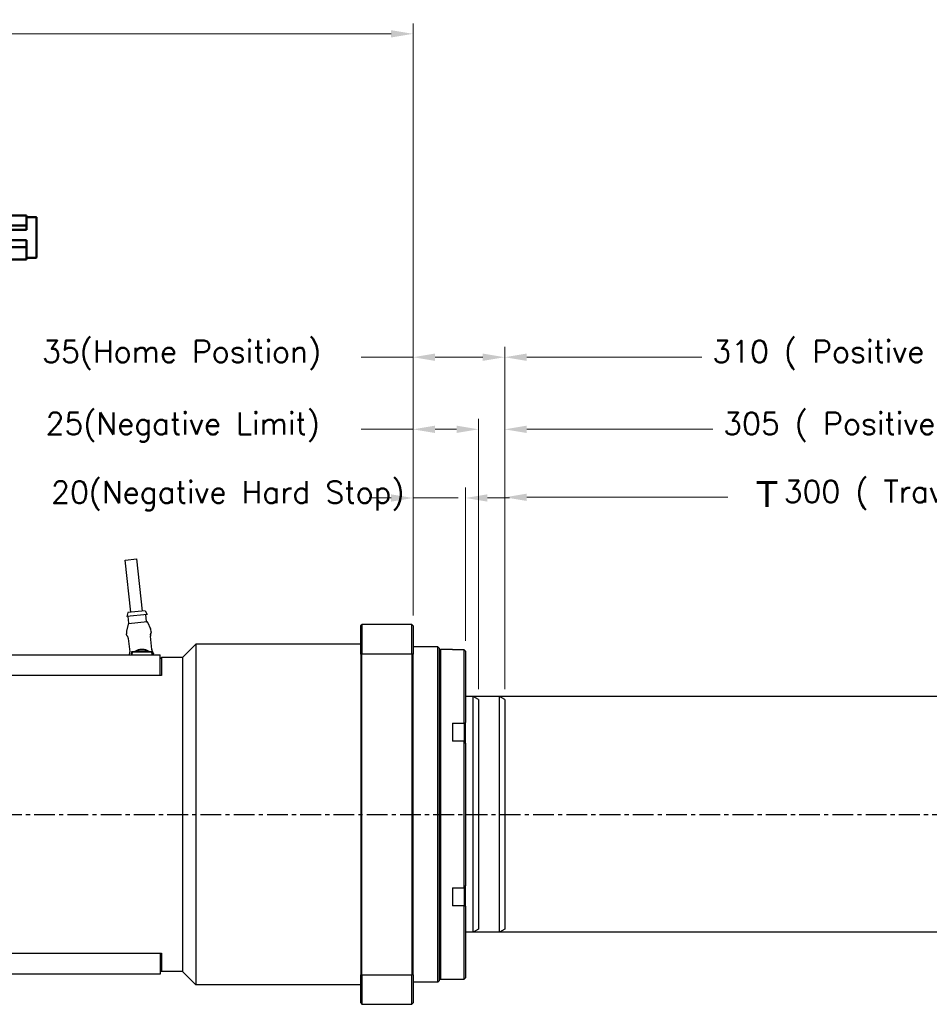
# Model space of a CAD drawing. Extents: x 18241 to 19925, y 5388 to 6587.
# Tile 4 of 23: x 18900 to 19247, y 5783 to 6159. Entities that reach past the tile are written whole.
import ezdxf

# ---------------------------------------------------------------- set-up
doc = ezdxf.new("R2010")
doc.units = 0
doc.header["$LTSCALE"] = 25.4
doc.linetypes.add('CENTER', pattern=[2, 1.25, -0.25, 0.25, -0.25])
doc.layers.get('0').update_dxf_attribs({"linetype": 'CONTINUOUS'})
doc.layers.get('Defpoints').update_dxf_attribs({"linetype": 'CONTINUOUS'})
for name, color, linetype, lineweight in [('AM_0', 7, 'CONTINUOUS', 50), ('ATA-DIM', 252, 'CONTINUOUS', 25), ('ATA-SECTION', 3, 'CONTINUOUS', 35)]:
    doc.layers.add(name, color=color, linetype=linetype, lineweight=lineweight)
doc.layers.add('ATA-CENTER', color=133, linetype='CENTER')
doc.styles.get("Standard").update_dxf_attribs({"font": 'simplex.shx'})
doc.styles.add('주 문자 (ISO)', font='arial.ttf')
doc.dimstyles.new('ata_A1', dxfattribs={"dimtxt": 4.2, "dimasz": 4.2, "dimexe": 2, "dimexo": 2, "dimgap": 2, "dimtad": 0, "dimtih": 1, "dimtoh": 1, "dimdec": 6, "dimdsep": 46, "dimtxsty": 'Standard', "dimcen": 0, "dimclrd": 252, "dimclre": 252, "dimclrt": 4, "dimadec": 6, "dimazin": 2, "dimtfac": 1, "dimtdec": 6, "dimtofl": 0, "dimtmove": 0, "dimatfit": 3, "dimfxl": 0, "dimtolj": 1, "dimtzin": 0, "dimlwd": 0, "dimlwe": 0, "dimarcsym": 0})

# ---------------------------------------------------------------- blocks, each defined once
blk = doc.blocks.new('*D9794')
at = {"layer": 'ATA-DIM', "color": 252, "lineweight": 0}
for p, q in [((19084.71, 5902.95), (19084.71, 5980.22)), ((19384.71, 5902.95), (19384.71, 5980.22)), ((19093.11, 5976.22), (19169.97, 5976.22)), ((19376.31, 5976.22), (19323.46, 5976.22))]:
    blk.add_line(p, q, dxfattribs=at)
at = {"layer": 'ATA-DIM', "color": 252}
for points in [[(19093.11, 5977.62), (19093.11, 5974.82), (19084.71, 5976.22)], [(19376.31, 5974.82), (19376.31, 5977.62), (19384.71, 5976.22)]]:
    blk.add_solid(points, dxfattribs=at)
at = {"layer": 'Defpoints', "color": 0}
for p in [(19384.71, 5976.22), (19084.71, 5898.95), (19384.71, 5898.95)]:
    blk.add_point(p, dxfattribs=at)
at = {"layer": 'ATA-DIM', "color": 4, "insert": (19173.97, 5982.61), "char_height": 8.4, "attachment_point": 1}
blk.add_mtext('\\A1;   300 ( Travel End )', dxfattribs=at)
blk = doc.blocks.new('*D9793')
at = {"layer": 'ATA-DIM', "color": 252, "lineweight": 0}
for p, q in [((19084.71, 5902.95), (19084.71, 6006.18)), ((19389.71, 5902.95), (19389.71, 6006.18)), ((19093.11, 6002.18), (19164.15, 6002.18)), ((19381.31, 6002.18), (19314.28, 6002.18))]:
    blk.add_line(p, q, dxfattribs=at)
at = {"layer": 'ATA-DIM', "color": 252}
for points in [[(19093.11, 6003.58), (19093.11, 6000.78), (19084.71, 6002.18)], [(19381.31, 6000.78), (19381.31, 6003.58), (19389.71, 6002.18)]]:
    blk.add_solid(points, dxfattribs=at)
at = {"layer": 'Defpoints', "color": 0}
for p in [(19389.71, 6002.18), (19084.71, 5898.95), (19389.71, 5898.95)]:
    blk.add_point(p, dxfattribs=at)
at = {"layer": 'ATA-DIM', "color": 4, "insert": (19168.15, 6008.56), "char_height": 8.4, "attachment_point": 1}
blk.add_mtext('\\A1;305 ( Positive Limit )', dxfattribs=at)
blk = doc.blocks.new('1_AGC047N0000150A000_EC_0_in_MSMF504L1H9M_0')
at = {"layer": 'AM_0'}
for p, q in [((-273.25, 79.14), (-242.73, 80.94)), ((-263.25, 80.1), (-273.25, 79.49)), ((-273.25, 79.5), (-273.25, 58.6)), ((-263.25, 80.1), (-242.5, 81.35)), ((-242.5, 81.35), (-242.5, 57.1)), ((-289.25, 76.42), (-289.25, 61.28)), ((-285.35, 76.62), (-289.05, 76.62)), ((-285.35, 77.25), (-285.35, 71.72)), ((-279.25, 77.25), (-285.35, 77.25)), ((-278.65, 77.85), (-279.25, 77.85)), ((-279.25, 77.85), (-279.25, 59.85)), ((-278.65, 76.9), (-279.25, 76.9)), ((-278.65, 77.85), (-278.65, 59.85)), ((-277.15, 76.95), (-278.65, 76.95)), ((-274.75, 77.85), (-277.15, 77.85)), ((-277.15, 77.85), (-277.15, 59.85)), ((-274.75, 76.9), (-277.15, 76.9)), ((-274.75, 77.85), (-274.75, 61.52)), ((-273.25, 76.85), (-274.75, 76.85)), ((-273.25, 77.6), (-244.32, 77.6)), ((-273.25, 76.8), (-245.04, 76.8)), ((-245.08, 76.77), (-247.28, 74.57)), ((-245.08, 76.77), (-245.04, 76.8)), ((-245.08, 76.77), (-245.08, 57.1)), ((-285.35, 73.38), (-279.25, 73.38)), ((-285.35, 71.72), (-279.25, 71.72)), ((-273.25, 74.57), (-247.28, 74.57)), ((-273.25, 73.68), (-248.17, 73.68)), ((-248.17, 73.68), (-263.25, 58.6)), ((-285.35, 67.77), (-285.35, 60.45)), ((-285.35, 67.77), (-279.25, 67.77)), ((-285.35, 65.08), (-279.25, 65.08)), ((-289.05, 61.08), (-285.35, 61.08)), ((-285.35, 60.45), (-279.25, 60.45)), ((-278.65, 61.52), (-279.25, 61.52)), ((-278.65, 61.2), (-279.25, 61.2)), ((-278.65, 60.75), (-277.15, 60.75)), ((-274.75, 61.52), (-277.15, 61.52)), ((-274.75, 60.96), (-277.15, 60.96)), ((-274.75, 60.96), (-274.75, 59.85)), ((-274.75, 60.85), (-273.25, 60.85)), ((-278.65, 59.93), (-279.25, 59.93)), ((-279.25, 59.85), (-278.65, 59.85)), ((-274.75, 59.93), (-277.15, 59.93)), ((-277.15, 59.85), (-274.75, 59.85)), ((-273.25, 58.6), (-263.25, 58.6)), ((-263.8, 56.99), (-263.8, 45)), ((-263.65, 57), (-242.35, 57)), ((-263.25, 58.6), (-263.25, 57.1)), ((-263.25, 57.1), (-242.5, 57.1)), ((-262.6, 56.57), (-263.19, 56.05)), ((-262.85, 57.1), (-262.85, 57)), ((-259.02, 56.05), (-259.27, 56.57)), ((-256.86, 56.57), (-258.1, 55.89)), ((-246.73, 56.57), (-246.98, 56.05)), ((-242.81, 56.05), (-243.4, 56.57)), ((-243.15, 57), (-243.15, 57.1)), ((-242.2, 56.57), (-242.2, 45)), ((-262.94, 49), (-262.94, 53.8)), ((-262.94, 53.8), (-259.12, 53.8)), ((-259.12, 53.8), (-259.12, 47.5)), ((-246.88, 47.5), (-246.88, 53.8)), ((-246.88, 53.8), (-243.06, 53.8)), ((-243.06, 53.8), (-243.06, 49)), ((-263.8, 47.5), (-258.1, 47.5)), ((-263.58, 48.28), (-263.65, 47.5)), ((-259.15, 47.5), (-259.22, 48.28)), ((-247.9, 47.5), (-242.2, 47.5)), ((-246.78, 48.28), (-246.85, 47.5)), ((-242.35, 47.5), (-242.42, 48.28))]:
    blk.add_line(p, q, dxfattribs=at)
for points in [[(-244.32, 77.6), (-244.03, 77.97), (-243.76, 78.35), (-243.5, 78.76), (-243.26, 79.2)], [(-242.73, 80.94), (-242.81, 80.48), (-242.92, 80.04), (-243.07, 79.61), (-243.26, 79.2)], [(-242.73, 80.94), (-242.7, 81.08), (-242.65, 81.19), (-242.6, 81.26), (-242.58, 81.27)], [(-242.5, 81.31), (-242.51, 81.3), (-242.52, 81.29), (-242.55, 81.28), (-242.58, 81.27)], [(-245.04, 76.8), (-244.93, 76.86), (-244.83, 76.94), (-244.72, 77.02), (-244.63, 77.11), (-244.54, 77.21), (-244.47, 77.32), (-244.4, 77.43), (-244.34, 77.56), (-244.32, 77.6)], [(-247.28, 74.57), (-247.49, 74.18), (-247.9, 73.82), (-248.17, 73.68)], [(-262.6, 56.57), (-262.19, 56.82), (-261.38, 56.99), (-261.12, 57)], [(-259.89, 57), (-259.54, 56.9), (-259.32, 56.67), (-259.27, 56.57)], [(-256.86, 56.57), (-256, 56.83), (-254.5, 56.98), (-253, 56.99), (-251, 56.94), (-250.26, 56.87), (-249.53, 56.72), (-249.14, 56.57)], [(-247.9, 55.89), (-248.1, 56.02), (-249.14, 56.57)], [(-246.73, 56.57), (-246.56, 56.82), (-246.22, 56.99), (-246.11, 57)], [(-244.88, 57), (-244.05, 56.9), (-243.52, 56.67), (-243.4, 56.57)], [(-242.2, 56.57), (-242.2, 56.83), (-242.2, 56.98), (-242.2, 56.99), (-242.2, 56.99)], [(-263.19, 56.05), (-263.41, 55.87), (-263.58, 55.77), (-263.69, 55.75), (-263.76, 55.78), (-263.8, 55.85), (-263.8, 55.89)], [(-258.1, 55.89), (-258.31, 55.79), (-258.54, 55.75), (-258.72, 55.77), (-258.86, 55.84), (-259.01, 56.02), (-259.02, 56.05)], [(-246.98, 56.05), (-247.11, 55.87), (-247.27, 55.77), (-247.44, 55.75), (-247.64, 55.78), (-247.83, 55.85), (-247.9, 55.89)], [(-242.2, 55.89), (-242.22, 55.79), (-242.3, 55.75), (-242.42, 55.77), (-242.55, 55.84), (-242.78, 56.02), (-242.81, 56.05)]]:
    blk.add_lwpolyline(points, dxfattribs=at)
for centre, radius, start, end in [((-289.05, 76.42), 0.2, 90, 180), ((-289.05, 61.28), 0.2, 180, 270), ((-263.65, 56), 1, 90, 98.6538), ((-242.35, 56), 1, 81.3332, 90), ((-262.78, 48.21), 0.8, 105.4427, 175), ((-261.4, 43.2), 6, 74.5573, 105.4427), ((-260.02, 48.21), 0.8, 5, 74.5573), ((-245.98, 48.21), 0.8, 105.4427, 175), ((-244.6, 43.2), 6, 74.5573, 105.4427), ((-243.22, 48.21), 0.8, 5, 74.5573)]:
    blk.add_arc(centre, radius, start, end, dxfattribs=at)
blk = doc.blocks.new('*D9783')
at = {"layer": 'ATA-DIM', "color": 252, "lineweight": 0}
for p, q in [((19049.71, 5931.11), (19049.71, 5979.96)), ((19069.71, 5921.45), (19069.71, 5979.96)), ((19041.31, 5975.96), (19032.91, 5975.96)), ((19049.71, 5975.96), (19066.89, 5975.96)), ((19078.11, 5975.96), (19086.51, 5975.96))]:
    blk.add_line(p, q, dxfattribs=at)
at = {"layer": 'ATA-DIM', "color": 252}
for points in [[(19041.31, 5974.56), (19041.31, 5977.36), (19049.71, 5975.96)], [(19078.11, 5977.36), (19078.11, 5974.56), (19069.71, 5975.96)]]:
    blk.add_solid(points, dxfattribs=at)
at = {"layer": 'Defpoints', "color": 0}
for p in [(19069.71, 5975.96), (19049.71, 5927.11), (19069.71, 5917.45)]:
    blk.add_point(p, dxfattribs=at)
at = {"layer": 'ATA-DIM', "color": 4, "insert": (18911.52, 5982.34), "char_height": 8.4, "attachment_point": 1}
blk.add_mtext('\\A1;20(Negative Hard Stop)', dxfattribs=at)
blk = doc.blocks.new('*D9782')
at = {"layer": 'ATA-DIM', "color": 252, "lineweight": 0}
for p, q in [((19049.71, 5931.11), (19049.71, 6006.18)), ((19074.71, 5902.95), (19074.71, 6006.18)), ((19049.71, 6002.18), (19029.85, 6002.18)), ((19058.11, 6002.18), (19066.31, 6002.18))]:
    blk.add_line(p, q, dxfattribs=at)
at = {"layer": 'ATA-DIM', "color": 252}
for points in [[(19058.11, 6003.58), (19058.11, 6000.78), (19049.71, 6002.18)], [(19066.31, 6000.78), (19066.31, 6003.58), (19074.71, 6002.18)]]:
    blk.add_solid(points, dxfattribs=at)
at = {"layer": 'Defpoints', "color": 0}
for p in [(19074.71, 6002.18), (19049.71, 5927.11), (19074.71, 5898.95)]:
    blk.add_point(p, dxfattribs=at)
at = {"layer": 'ATA-DIM', "color": 4, "insert": (18909.42, 6008.56), "char_height": 8.4, "attachment_point": 1}
blk.add_mtext('\\A1;25(Negative Limit)', dxfattribs=at)
blk = doc.blocks.new('*D9781')
at = {"layer": 'ATA-DIM', "color": 252, "lineweight": 0}
for p, q in [((19049.71, 5931.11), (19049.71, 6033.71)), ((19084.71, 5902.95), (19084.71, 6033.71)), ((19049.71, 6029.71), (19029.85, 6029.71)), ((19058.11, 6029.71), (19076.31, 6029.71))]:
    blk.add_line(p, q, dxfattribs=at)
at = {"layer": 'ATA-DIM', "color": 252}
for points in [[(19058.11, 6031.11), (19058.11, 6028.31), (19049.71, 6029.71)], [(19076.31, 6028.31), (19076.31, 6031.11), (19084.71, 6029.71)]]:
    blk.add_solid(points, dxfattribs=at)
at = {"layer": 'Defpoints', "color": 0}
for p in [(19084.71, 6029.71), (19049.71, 5927.11), (19084.71, 5898.95)]:
    blk.add_point(p, dxfattribs=at)
at = {"layer": 'ATA-DIM', "color": 4, "insert": (18908.08, 6036.09), "char_height": 8.4, "attachment_point": 1}
blk.add_mtext('\\A1;35(Home Position)', dxfattribs=at)
blk = doc.blocks.new('*D9792')
at = {"layer": 'ATA-DIM', "color": 252, "lineweight": 0}
for p, q in [((19084.71, 5902.95), (19084.71, 6033.71)), ((19394.71, 5902.95), (19394.71, 6033.71)), ((19093.11, 6029.71), (19159.98, 6029.71)), ((19386.31, 6029.71), (19343.45, 6029.71))]:
    blk.add_line(p, q, dxfattribs=at)
at = {"layer": 'ATA-DIM', "color": 252}
for points in [[(19093.11, 6031.11), (19093.11, 6028.31), (19084.71, 6029.71)], [(19386.31, 6028.31), (19386.31, 6031.11), (19394.71, 6029.71)]]:
    blk.add_solid(points, dxfattribs=at)
at = {"layer": 'Defpoints', "color": 0}
for p in [(19394.71, 6029.71), (19084.71, 5898.95), (19394.71, 5898.95)]:
    blk.add_point(p, dxfattribs=at)
at = {"layer": 'ATA-DIM', "color": 4, "insert": (19163.98, 6036.09), "char_height": 8.4, "attachment_point": 1}
blk.add_mtext('\\A1;310 ( Positive Hard Stop )', dxfattribs=at)
blk = doc.blocks.new('*D9796')
at = {"layer": 'ATA-DIM', "color": 252, "lineweight": 0}
for p, q in [((18393.71, 6081.61), (18393.71, 6157.21)), ((19049.71, 5931.11), (19049.71, 6157.21)), ((18402.11, 6153.21), (18680.8, 6153.21)), ((19041.31, 6153.21), (18762.63, 6153.21))]:
    blk.add_line(p, q, dxfattribs=at)
at = {"layer": 'ATA-DIM', "color": 252}
for points in [[(18402.11, 6154.61), (18402.11, 6151.81), (18393.71, 6153.21)], [(19041.31, 6151.81), (19041.31, 6154.61), (19049.71, 6153.21)]]:
    blk.add_solid(points, dxfattribs=at)
at = {"layer": 'Defpoints', "color": 0}
for p in [(19049.71, 6153.21), (18393.71, 6077.61), (19049.71, 5927.11)]:
    blk.add_point(p, dxfattribs=at)
at = {"layer": 'ATA-DIM', "color": 4, "insert": (18721.71, 6153.21), "char_height": 8.4, "attachment_point": 5}
blk.add_mtext('\\A1;656(T+356)', dxfattribs=at)

msp = doc.modelspace()

# ---------------------------------------------------------------- linework, layer by layer
for p, q in [((18939.7832284, 5952.1951297), (18944.257789, 5952.6729441)), ((18941.9068481, 5932.3081933), (18939.7832284, 5952.1951297)), ((18946.3814088, 5932.7860077), (18944.257789, 5952.6729441)), ((18940.8130666, 5932.1913942), (18940.4751646, 5930.6467835)), ((18948.1316351, 5931.4643771), (18940.4751646, 5930.6467835)), ((18947.4751903, 5932.9028068), (18940.8130666, 5932.1913942)), ((18941.2484086, 5928.1145722), (18940.972338, 5930.699874)), ((18947.4751903, 5932.9028068), (18948.1316351, 5931.4643771)), ((18947.9105323, 5928.8259848), (18947.6344617, 5931.4112866)), ((18940.8913291, 5927.7368761), (18940.3176337, 5925.0541437)), ((18948.1357424, 5928.6488967), (18941.0656709, 5927.8939216)), ((18948.339315, 5928.5322067), (18949.4665639, 5926.031109)), ((19029.7146576, 5927.1073375), (19030.2146576, 5927.6073375)), ((19029.7146576, 5916.3139548), (19029.7146576, 5927.1073375)), ((19049.2146576, 5927.6073375), (19030.2146576, 5927.6073375)), ((19030.2146576, 5927.6073375), (19030.2146576, 5916.4974833)), ((19049.2146576, 5916.4974833), (19049.2146576, 5927.6073375)), ((19049.7146576, 5927.1073375), (19049.2146576, 5927.6073375)), ((19049.7146576, 5927.1073375), (19049.7146576, 5916.3139548)), ((18940.3035567, 5923.777736), (18940.2682637, 5924.1082429)), ((18940.9671809, 5922.2720744), (18941.5108692, 5917.180629)), ((18949.9628172, 5918.0831674), (18949.4191289, 5923.1746128)), ((18949.7498515, 5924.7864554), (18949.7145585, 5925.1169623)), ((18961.7146576, 5915.1073375), (18966.7146576, 5920.1073375)), ((19029.7146576, 5920.1073375), (18966.7146576, 5920.1073375)), ((18966.7146576, 5920.1073375), (18966.7146576, 5790.1073375)), ((19059.2146576, 5919.1073375), (19049.7146576, 5919.1073375)), ((19059.7146576, 5918.6073375), (19059.2146576, 5919.1073375)), ((19059.2146576, 5791.1073375), (19059.2146576, 5919.1073375)), ((19059.7146576, 5918.6073375), (19059.7146576, 5791.6073375)), ((18583.2146576, 5916.1073375), (18953.2146576, 5916.1073375)), ((18942.2146576, 5917.1073375), (18942.2146576, 5916.7073375)), ((18942.3146576, 5916.7073375), (18942.2146576, 5916.7073375)), ((18942.2146576, 5916.7073375), (18942.2146576, 5916.1073375)), ((18942.9146576, 5917.2073375), (18942.3146576, 5917.2073375)), ((18942.3146576, 5916.7073375), (18942.4146576, 5916.7073375)), ((18942.4046576, 5916.3456316), (18942.4146576, 5916.3456316)), ((18942.4046576, 5916.2922278), (18942.4046576, 5916.3456316)), ((18942.4046576, 5916.2922278), (18942.4146576, 5916.2922278)), ((18942.4046576, 5916.2270938), (18942.4046576, 5916.2922278)), ((18942.4046576, 5916.2270938), (18942.4146576, 5916.2270938)), ((18942.4046576, 5916.2073375), (18942.4046576, 5916.2270938)), ((18942.4046576, 5916.2073375), (18942.4046576, 5916.1073375)), ((18942.4146576, 5916.2073375), (18942.4046576, 5916.2073375)), ((18942.4146576, 5916.1073375), (18942.4146576, 5916.7073375)), ((18942.4246576, 5916.1073375), (18942.4246576, 5916.6973375)), ((18949.5146576, 5917.2073375), (18942.9146576, 5917.2073375)), ((18942.9246576, 5917.1973375), (18949.5046576, 5917.1973375)), ((18950.1146576, 5917.2073375), (18949.5146576, 5917.2073375)), ((18950.0046576, 5916.6973375), (18950.0046576, 5916.1073375)), ((18950.0146576, 5916.7073375), (18950.0146576, 5916.1073375)), ((18950.1146576, 5916.7073375), (18950.0146576, 5916.7073375)), ((18950.1146576, 5916.7073375), (18950.2146576, 5916.7073375)), ((18950.2146576, 5916.7073375), (18950.2146576, 5917.1073375)), ((18950.2146576, 5916.1073375), (18950.2146576, 5916.7073375)), ((18950.6766482, 5916.1073375), (18950.6262271, 5916.5795128)), ((18953.2146576, 5908.1073375), (18953.2146576, 5916.1073375)), ((18953.2146576, 5914.6073375), (18953.7146576, 5915.1073375)), ((18953.7146576, 5915.1073375), (18953.7146576, 5908.1073375)), ((18961.7146576, 5915.1073375), (18953.7146576, 5915.1073375)), ((18961.7146576, 5915.1073375), (18961.7146576, 5795.1073375)), ((19029.7146576, 5916.3139548), (19029.7146576, 5793.9007202)), ((19030.2146576, 5916.4974833), (19049.2146576, 5916.4974833)), ((19030.2146576, 5793.7171917), (19030.2146576, 5916.4974833)), ((19049.2146576, 5916.4974833), (19049.2146576, 5793.7171917)), ((19049.7146576, 5793.9007202), (19049.7146576, 5916.3139548)), ((19059.7146576, 5917.6073375), (19060.2146576, 5918.1073375)), ((19064.7146576, 5918.1073375), (19060.2146576, 5918.1073375)), ((19060.2146576, 5918.1073375), (19060.2146576, 5792.1073375)), ((19064.7146576, 5918.1073375), (19064.7146576, 5917.9802251)), ((19069.2146576, 5917.9802251), (19064.7146576, 5917.9802251)), ((19069.2146576, 5890.0078829), (19069.2146576, 5917.9802251)), ((19069.7146576, 5917.445127), (19069.7146576, 5890.1733466)), ((18953.2146576, 5908.1073375), (18583.2146576, 5908.1073375)), ((18953.7146576, 5908.1073375), (18953.2146576, 5908.1073375)), ((19082.7146576, 5900.1073375), (19069.7146576, 5900.1073375)), ((19084.7146576, 5898.952637), (19082.7146576, 5900.1073375)), ((19082.7146576, 5810.1073375), (19082.7146576, 5900.1073375)), ((19084.7146576, 5898.952637), (19084.7146576, 5811.262038)), ((19064.7146576, 5890.0078829), (19069.2146576, 5890.0078829)), ((19064.7146576, 5890.0078829), (19064.7146576, 5883.0796797)), ((19069.2146576, 5890.0078829), (19069.2146576, 5887.8214391)), ((19069.7146576, 5888.2544518), (19069.7146576, 5890.1733466)), ((19069.7146576, 5882.3791179), (19069.7146576, 5888.2544518)), ((19069.2146576, 5887.8214391), (19069.2146576, 5883.0796797)), ((19069.2146576, 5883.0796797), (19064.7146576, 5883.0796797)), ((19069.2146576, 5827.1349953), (19069.2146576, 5883.0796797)), ((19069.7146576, 5882.3791179), (19069.7146576, 5827.8355571)), ((19064.7146576, 5827.1349953), (19069.2146576, 5827.1349953)), ((19064.7146576, 5827.1349953), (19064.7146576, 5820.2067921)), ((19069.2146576, 5827.1349953), (19069.2146576, 5822.3932359)), ((19069.7146576, 5821.9602232), (19069.7146576, 5827.8355571)), ((19069.2146576, 5822.3932359), (19069.2146576, 5820.2067921)), ((19069.7146576, 5820.0413284), (19069.7146576, 5821.9602232)), ((19069.2146576, 5820.2067921), (19064.7146576, 5820.2067921)), ((19069.2146576, 5792.2344499), (19069.2146576, 5820.2067921)), ((19069.7146576, 5820.0413284), (19069.7146576, 5792.769548)), ((19082.7146576, 5810.1073375), (19069.7146576, 5810.1073375)), ((19084.7146576, 5811.262038), (19082.7146576, 5810.1073375)), ((18583.2146576, 5802.1073375), (18953.2146576, 5802.1073375)), ((18953.2146576, 5802.1073375), (18953.2146576, 5794.1073375)), ((18953.2146576, 5802.1073375), (18953.7146576, 5802.1073375)), ((18953.7146576, 5802.1073375), (18953.7146576, 5795.1073375)), ((18953.2146576, 5795.6073375), (18953.7146576, 5795.1073375)), ((18961.7146576, 5795.1073375), (18953.7146576, 5795.1073375)), ((18961.7146576, 5795.1073375), (18966.7146576, 5790.1073375)), ((18953.2146576, 5794.1073375), (18583.2146576, 5794.1073375)), ((19029.7146576, 5783.1073375), (19029.7146576, 5793.9007202)), ((19049.2146576, 5793.7171917), (19030.2146576, 5793.7171917)), ((19030.2146576, 5793.7171917), (19030.2146576, 5782.6073375)), ((19049.2146576, 5782.6073375), (19049.2146576, 5793.7171917)), ((19049.7146576, 5793.9007202), (19049.7146576, 5783.1073375)), ((19059.2146576, 5791.1073375), (19049.7146576, 5791.1073375)), ((19059.7146576, 5791.6073375), (19059.2146576, 5791.1073375)), ((19059.7146576, 5792.6073375), (19060.2146576, 5792.1073375)), ((19064.7146576, 5792.1073375), (19060.2146576, 5792.1073375)), ((19064.7146576, 5792.2344499), (19069.2146576, 5792.2344499)), ((19064.7146576, 5792.2344499), (19064.7146576, 5792.1073375)), ((19029.7146576, 5790.1073375), (18966.7146576, 5790.1073375)), ((19029.7146576, 5783.1073375), (19030.2146576, 5782.6073375)), ((19049.2146576, 5782.6073375), (19049.7146576, 5783.1073375)), ((19030.2146576, 5782.6073375), (19049.2146576, 5782.6073375))]:
    msp.add_line(p, q)
at = {"color": 251}
for p, q in [((19392.7146576, 5900.1073375), (19069.7146576, 5900.1073375)), ((19074.7146576, 5898.952637), (19072.7146576, 5900.1073375)), ((19072.7146576, 5810.1073375), (19072.7146576, 5900.1073375)), ((19074.7146576, 5898.952637), (19074.7146576, 5811.262038)), ((19392.7146576, 5810.1073375), (19069.7146576, 5810.1073375)), ((19074.7146576, 5811.262038), (19072.7146576, 5810.1073375))]:
    msp.add_line(p, q, dxfattribs=at)
for centre, radius, start, end in [((18941.0869071, 5927.6950522), 0.2, 96.095212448, 167.929255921), ((18941.0495392, 5928.093336), 0.2, 276.095212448, 6.095212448), ((18948.1094017, 5928.847221), 0.2, 186.095212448, 276.095212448), ((18948.1569786, 5928.4500274), 0.2, 24.261168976, 96.095212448), ((18946.731518, 5924.7984193), 3, 6.095212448, 24.261168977), ((18943.2513041, 5924.4267859), 3, 167.929255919, 186.095212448), ((18946.2146576, 5913.1573375), 5, 143.130102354, 143.842991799), ((18942.3146576, 5917.1073375), 0.1, 90, 180), ((18942.9146576, 5916.7073375), 0.5, 90, 180), ((18942.9246576, 5916.6973375), 0.5, 90, 180), ((18946.2146576, 5913.1573375), 5, 54.095931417, 125.904068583), ((18946.2146576, 5913.1573375), 4.7, 59.508238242, 120.491761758), ((18946.2146576, 5913.1573375), 4.1, 81.042783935, 98.957216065), ((18949.5046576, 5916.6973375), 0.5, 0, 90), ((18949.5146576, 5916.7073375), 0.5, 0, 90), ((18950.1146576, 5917.1073375), 0.1, 0, 90), ((18946.2146576, 5913.1573375), 5, 36.157008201, 36.869897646)]:
    msp.add_arc(centre, radius, start, end)
for points in [[(18940.3027104, 5923.7776464), (18940.3026947, 5923.7776002), (18940.3026908, 5923.7775409), (18940.3026986, 5923.7774687)], [(18940.5840642, 5923.3557137), (18940.6314591, 5923.2824702), (18940.6833006, 5923.1949013), (18940.7335023, 5923.0907933)], [(18940.7762372, 5922.9954509), (18940.7521819, 5923.0509445), (18940.7277361, 5923.10284), (18940.703576, 5923.15063)], [(18940.7762372, 5922.9954509), (18940.7520714, 5923.0511994), (18940.7277765, 5923.1027511), (18940.7037138, 5923.1503641)], [(18940.9510633, 5922.3924133), (18940.957459, 5922.352565), (18940.9628755, 5922.3123936), (18940.9671809, 5922.2720744)], [(18949.4402278, 5923.8535594), (18949.4127212, 5923.6855051), (18949.3989411, 5923.4918665), (18949.4094722, 5923.2956416)], [(18949.5897226, 5924.387563), (18949.64012, 5924.5109209), (18949.6861321, 5924.5895384), (18949.7090519, 5924.6314892)], [(18949.7506977, 5924.7865465), (18949.7507228, 5924.7865046), (18949.7507391, 5924.7864476), (18949.7507468, 5924.7863753)], [(18949.978723, 5917.9637928), (18949.9724313, 5918.0033139), (18949.9670893, 5918.0431609), (18949.9628172, 5918.0831674)], [(18950.3600172, 5916.9786972), (18950.2972925, 5917.0734957), (18950.2250227, 5917.1940316), (18950.1590469, 5917.3448661)], [(18950.6258447, 5916.579472), (18950.6258632, 5916.5795199), (18950.6258623, 5916.5795912), (18950.6258418, 5916.5796857)], [(19029.7146576, 5916.3139548), (19029.8813081, 5916.3752167), (19030.0479756, 5916.436393), (19030.2146576, 5916.4974833)], [(19049.2146576, 5916.4974833), (19049.3813396, 5916.436393), (19049.5480071, 5916.3752167), (19049.7146576, 5916.3139548)], [(19069.2146576, 5917.9802251), (19069.3815814, 5917.8023441), (19069.5482526, 5917.6239774), (19069.7146576, 5917.445127)], [(19069.2146576, 5890.0078829), (19069.3815814, 5890.0635027), (19069.5482526, 5890.1186608), (19069.7146576, 5890.1733466)], [(19069.7146576, 5882.3791179), (19069.5482526, 5882.6126542), (19069.3815814, 5882.846179), (19069.2146576, 5883.0796797)], [(19069.2146576, 5827.1349953), (19069.3815814, 5827.368496), (19069.5482526, 5827.6020208), (19069.7146576, 5827.8355571)], [(19069.7146576, 5820.0413284), (19069.5482526, 5820.0960142), (19069.3815814, 5820.1511723), (19069.2146576, 5820.2067921)], [(19029.7146576, 5793.9007202), (19029.8813081, 5793.8394583), (19030.0479756, 5793.778282), (19030.2146576, 5793.7171917)], [(19049.7146576, 5793.9007202), (19049.5480071, 5793.8394583), (19049.3813396, 5793.778282), (19049.2146576, 5793.7171917)], [(19069.2146576, 5792.2344499), (19069.3815814, 5792.4123309), (19069.5482526, 5792.5906976), (19069.7146576, 5792.769548)]]:
    msp.add_open_spline(points, degree=3)
for points, knots in [([(18940.3761592, 5923.6348794), (18940.3660229, 5923.6466058), (18940.3573564, 5923.6569559), (18940.3453304, 5923.6725876), (18940.3415738, 5923.677445), (18940.3323869, 5923.6915641), (18940.3281427, 5923.6981484), (18940.3189874, 5923.7167705), (18940.3148688, 5923.7262864), (18940.3074097, 5923.7492526), (18940.3042335, 5923.7632341), (18940.3026986, 5923.7774687)], [0, 0, 0, 0, 0.022971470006, 0.022971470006, 0.034367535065, 0.034367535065, 0.040556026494, 0.040556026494, 0.044492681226, 0.044492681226, 0.048992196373, 0.048992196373, 0.048992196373, 0.048992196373]), ([(18940.3761592, 5923.6348794), (18940.3748336, 5923.636413), (18940.3418436, 5923.6747694), (18940.3464221, 5923.6762306), (18940.3795013, 5923.6374292)], [0.42248596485, 0.42248596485, 0.42248596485, 0.42248596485, 0.42857142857, 0.58042167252, 0.58042167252, 0.58042167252, 0.58042167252]), ([(18940.5840642, 5923.3557137), (18940.5135733, 5923.4646495), (18940.4530856, 5923.5453595), (18940.3998793, 5923.6130308), (18940.3880791, 5923.6273676), (18940.3795013, 5923.6374292)], [0, 0, 0, 0, 0.070625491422, 0.070625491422, 0.096970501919, 0.096970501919, 0.096970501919, 0.096970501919]), ([(18940.9510633, 5922.3924133), (18940.932943, 5922.5053101), (18940.906748, 5922.6162136), (18940.844325, 5922.826351), (18940.8069116, 5922.9271493), (18940.7568375, 5923.0413185), (18940.7451902, 5923.066555), (18940.7335023, 5923.0907933)], [0, 0, 0, 0, 0.034494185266, 0.034494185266, 0.070853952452, 0.070853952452, 0.081689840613, 0.081689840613, 0.081689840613, 0.081689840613]), ([(18949.4086809, 5923.5794159), (18949.4023512, 5923.4647538), (18949.4039823, 5923.3417937), (18949.4160119, 5923.2051551), (18949.4174992, 5923.1898745), (18949.4191289, 5923.1746128)], [0, 0, 0, 0, 0.036577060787, 0.036577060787, 0.041181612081, 0.041181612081, 0.041181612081, 0.041181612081]), ([(18949.4402377, 5923.8536164), (18949.4290423, 5923.7852257), (18949.4200728, 5923.7122085), (18949.4056253, 5923.5283935), (18949.4032201, 5923.4121359), (18949.4094722, 5923.2956416)], [0.021823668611, 0.021823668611, 0.021823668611, 0.021823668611, 0.046355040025, 0.046355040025, 0.081549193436, 0.081549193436, 0.081549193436, 0.081549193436]), ([(18949.4086809, 5923.5794159), (18949.4116944, 5923.6340048), (18949.4219531, 5923.7482004), (18949.4408008, 5923.8599062), (18949.4521525, 5923.9176455), (18949.4530179, 5923.9219979)], [0.075641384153, 0.075641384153, 0.075641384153, 0.075641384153, 0.107142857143, 0.142857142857, 0.145784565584, 0.145784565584, 0.145784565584, 0.145784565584]), ([(18949.5897226, 5924.387563), (18949.5700153, 5924.3393253), (18949.5491955, 5924.2831552), (18949.5019758, 5924.1345832), (18949.4754177, 5924.034658), (18949.4530179, 5923.9219979)], [0, 0, 0, 0, 0.032685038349, 0.032685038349, 0.075239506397, 0.075239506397, 0.075239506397, 0.075239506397]), ([(18949.656156, 5924.5331228), (18949.6446664, 5924.5080888), (18949.6318717, 5924.4792483), (18949.6015062, 5924.4078675), (18949.5833002, 5924.3636773), (18949.564784, 5924.3147168)], [0.044628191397, 0.044628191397, 0.044628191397, 0.044628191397, 0.068505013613, 0.068505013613, 0.09699652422, 0.09699652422, 0.09699652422, 0.09699652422]), ([(18949.6557228, 5924.5322687), (18949.6396395, 5924.4971881), (18949.6107786, 5924.4312547), (18949.5771322, 5924.3473679), (18949.564784, 5924.3147168)], [0.65581319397, 0.65581319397, 0.65581319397, 0.65581319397, 0.714285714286, 0.747278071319, 0.747278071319, 0.747278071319, 0.747278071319]), ([(18949.7507468, 5924.7863753), (18949.7516879, 5924.7774747), (18949.7519995, 5924.7685875), (18949.7515569, 5924.7522922), (18949.7508932, 5924.7447572), (18949.7484889, 5924.7272207), (18949.7463575, 5924.7179913), (18949.7428962, 5924.7053566), (18949.7414494, 5924.7009237), (18949.7382899, 5924.691804), (18949.7367332, 5924.6878887), (18949.7321551, 5924.67676), (18949.7296555, 5924.6714754), (18949.721791, 5924.6552151), (18949.7158581, 5924.6439468), (18949.7090519, 5924.6314892)], [0, 0, 0, 0, 0.002812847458, 0.002812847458, 0.005364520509, 0.005364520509, 0.009288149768, 0.009288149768, 0.012472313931, 0.012472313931, 0.017212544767, 0.017212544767, 0.027993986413, 0.027993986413, 0.04903223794, 0.04903223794, 0.04903223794, 0.04903223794]), ([(18941.3917166, 5916.1073375), (18941.3946929, 5916.1162992), (18941.3976673, 5916.1254339), (18941.4275558, 5916.2191708), (18941.454354, 5916.3196874), (18941.4769239, 5916.4331428)], [0.028080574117, 0.028080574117, 0.028080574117, 0.028080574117, 0.032805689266, 0.032805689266, 0.075664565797, 0.075664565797, 0.075664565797, 0.075664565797]), ([(18941.5211578, 5916.7793343), (18941.5181883, 5916.7237046), (18941.5134402, 5916.6691759), (18941.5070684, 5916.6162662), (18941.4999826, 5916.5574281), (18941.4909828, 5916.5005451), (18941.4807588, 5916.4469253), (18941.4798641, 5916.4422327), (18941.4789627, 5916.4375648), (18941.4780548, 5916.4329215)], [0.075027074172, 0.075027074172, 0.075027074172, 0.075027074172, 0.107142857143, 0.107142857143, 0.107142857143, 0.142857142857, 0.142857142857, 0.142857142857, 0.145982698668, 0.145982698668, 0.145982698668, 0.145982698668]), ([(18941.4938921, 5916.526168), (18941.5039067, 5916.5918735), (18941.5118428, 5916.6615695), (18941.5245571, 5916.8372426), (18941.5264652, 5916.9480321), (18941.5205415, 5917.0590939)], [0.020990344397, 0.020990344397, 0.020990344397, 0.020990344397, 0.044178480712, 0.044178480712, 0.077732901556, 0.077732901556, 0.077732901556, 0.077732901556]), ([(18941.5214936, 5916.7792919), (18941.5276727, 5916.8940663), (18941.5258708, 5917.0170739), (18941.5137518, 5917.1524862), (18941.512371, 5917.1665655), (18941.5108692, 5917.180629)], [0, 0, 0, 0, 0.036569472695, 0.036569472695, 0.040812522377, 0.040812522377, 0.040812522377, 0.040812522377]), ([(18949.9628172, 5918.0831674), (18949.9903412, 5917.825415), (18950.0883242, 5917.4914557), (18950.2045405, 5917.2463902), (18950.2333813, 5917.1909375)], [0, 0, 0, 0, 0.14285714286, 0.18990323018, 0.18990323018, 0.18990323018, 0.18990323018]), ([(18949.9628172, 5918.0831674), (18949.9741318, 5917.9772103), (18949.9935329, 5917.8711444), (18950.0435183, 5917.6652095), (18950.0752214, 5917.5637448), (18950.1483538, 5917.3662919), (18950.1913363, 5917.2717758), (18950.2334069, 5917.1908894)], [0, 0, 0, 0, 0.03196783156, 0.03196783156, 0.06597153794, 0.06597153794, 0.10501495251, 0.10501495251, 0.10501495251, 0.10501495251]), ([(18949.978723, 5917.9637928), (18949.9967178, 5917.8507589), (18950.02272, 5917.7396793), (18950.0843729, 5917.5310968), (18950.1210204, 5917.4318028), (18950.1590469, 5917.3448661)], [0, 0, 0, 0, 0.034526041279, 0.034526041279, 0.070302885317, 0.070302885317, 0.070302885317, 0.070302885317]), ([(18950.3600172, 5916.9786972), (18950.4316867, 5916.87038), (18950.4905905, 5916.792316), (18950.5371794, 5916.7336929), (18950.5462877, 5916.7226899), (18950.5528584, 5916.7150104)], [0, 0, 0, 0, 0.072611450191, 0.072611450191, 0.095568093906, 0.095568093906, 0.095568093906, 0.095568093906]), ([(18950.5367052, 5916.7416232), (18950.5449229, 5916.7319224), (18950.58555, 5916.6841641), (18950.5822107, 5916.6807049), (18950.5528584, 5916.7150104)], [0.39799953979, 0.39799953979, 0.39799953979, 0.39799953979, 0.42857142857, 0.57544528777, 0.57544528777, 0.57544528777, 0.57544528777]), ([(18950.5367052, 5916.7416232), (18950.5511489, 5916.7245727), (18950.5637615, 5916.7097647), (18950.5796048, 5916.6894502), (18950.5841479, 5916.6835442), (18950.5935335, 5916.6695481), (18950.5972987, 5916.6639796), (18950.6045988, 5916.6501622), (18950.6064325, 5916.6465115), (18950.6110569, 5916.6363809), (18950.6139922, 5916.6292072), (18950.620686, 5916.6089368), (18950.6240585, 5916.5945068), (18950.6256466, 5916.5797308)], [0, 0, 0, 0, 0.029962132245, 0.029962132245, 0.044782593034, 0.044782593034, 0.052433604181, 0.052433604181, 0.054683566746, 0.054683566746, 0.05779365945, 0.05779365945, 0.062521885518, 0.062521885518, 0.062521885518, 0.062521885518])]:
    msp.add_open_spline(points, degree=3, knots=knots)
at = {"layer": 'ATA-CENTER', "ltscale": 0.25}
msp.add_line((18371.6474001, 5855.1073375), (19396.2513609, 5855.1073375), dxfattribs=at)

# ---------------------------------------------------------------- block references
at = {"xscale": -1}
msp.add_blockref('1_AGC047N0000150A000_EC_0_in_MSMF504L1H9M_0', (18616.7147672, 6006.6073375), dxfattribs=at)

# ---------------------------------------------------------------- texts
at = {"layer": 'ATA-SECTION', "insert": (19180.6075784, 5972.4602638), "char_height": 10, "attachment_point": 7, "style": '주 문자 (ISO)'}
msp.add_mtext('T', dxfattribs=at)

# ---------------------------------------------------------------- dimensions: what is measured, and where the dimension line sits
at = {"layer": 'ATA-DIM'}
dim = msp.add_linear_dim(base=(19049.7146576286, 6153.2094294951), p1=(18393.7146576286, 6077.6073374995), p2=(19049.7146576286, 5927.1073374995), text='<>(T+356)', dimstyle='ata_A1', override={"dimscale": 2, "dimtxt": 4.2, "dimtxsty": 'Standard', "dimtfac": 0.571429, "dimtdec": 2, "dimtfill": 0}, dxfattribs=at)
dim.commit()
dim.dimension.update_dxf_attribs({"geometry": '*D9796', "text_midpoint": (18721.7146576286, 6153.2094294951)})
for base, p1, p2, text, override, picture, middle in [((19084.7146576, 6029.7095085), (19049.7146576, 5927.1073375), (19084.7146576, 5898.952637), '<>(Home Position)', {"dimscale": 2, "dimtxt": 4.2, "dimtxsty": 'Standard', "dimtfac": 0.571429, "dimtdec": 2}, '*D9781', (18966.9646576, 6029.7095085)), ((19394.7146576, 6029.7095085), (19084.7146576, 5898.952637), (19394.7146576, 5898.952637), '<> ( Positive Hard Stop )', {"dimscale": 2, "dimtfac": 0.571429, "dimtdec": 2}, '*D9792', (19251.7146576, 6029.7095085)), ((19074.7146576, 6002.1802307), (19049.7146576, 5927.1073375), (19074.7146576, 5898.952637), '<>(Negative Limit)', {"dimscale": 2, "dimtxt": 4.2, "dimtxsty": 'Standard', "dimtfac": 0.571429, "dimtdec": 2}, '*D9782', (18967.6366576, 6002.1802307)), ((19389.7146576, 6002.1802307), (19084.7146576, 5898.952637), (19389.7146576, 5898.952637), '<> ( Positive Limit )', {"dimscale": 2, "dimtfac": 0.571429, "dimtdec": 2}, '*D9793', (19239.2146576, 6002.1802307)), ((19069.7146576, 5975.9552796), (19049.7146576, 5927.1073375), (19069.7146576, 5917.445127), '<>(Negative Hard Stop)', {"dimscale": 2, "dimtxt": 4.2, "dimtxsty": 'Standard', "dimtfac": 0.571429, "dimtdec": 2}, '*D9783', (18987.2078279, 5975.9552796)), ((19384.7146576, 5976.2212266), (19084.7146576, 5898.952637), (19384.7146576, 5898.952637), '   <> ( Travel End )', {"dimscale": 2, "dimpost": '', "dimtol": 0, "dimlim": 0, "dimtp": 0, "dimtm": 0, "dimtfac": 0.571429, "dimtdec": 2, "dimtolj": 1, "dimtzin": 0}, '*D9794', (19246.7146576, 5976.2212266))]:
    dim = msp.add_linear_dim(base=base, p1=p1, p2=p2, angle=180, text=text, dimstyle='ata_A1', override=override, dxfattribs=at)
    dim.commit()
    dim.dimension.update_dxf_attribs({"geometry": picture, "text_midpoint": middle, "dimtype": 160})

doc.saveas('drawing.dxf')
